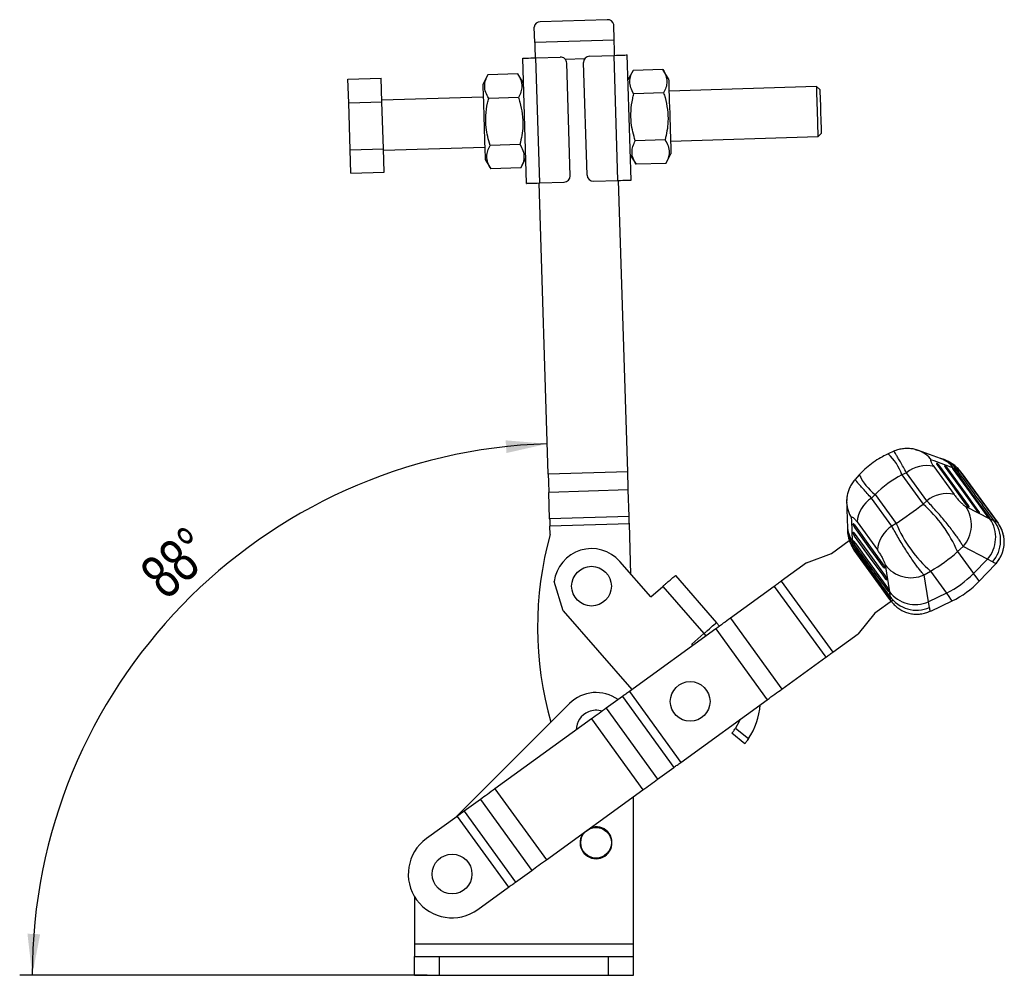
# Model space of a CAD drawing. Header units: millimetres. Extents: x 60 to 406, y 6 to 289.
# Tile 34 of 43: x 211 to 290, y 211 to 287. Entities that reach past the tile are written whole.
import ezdxf

# ---------------------------------------------------------------- set-up
doc = ezdxf.new("R2010")
doc.units = ezdxf.units.MM
doc.layers.add('FORMATO', color=179, linetype='Continuous')
doc.styles.add('SLDTEXTSTYLE0', font='TXT', dxfattribs={"width": 0.75})
doc.dimstyles.new('SLDDIMSTYLE3', dxfattribs={"dimtxt": 3.5, "dimasz": 3.302, "dimexe": 0, "dimexo": 0.0625, "dimgap": 0.875, "dimtad": 1, "dimdec": 4, "dimlfac": 2, "dimzin": 12, "dimdsep": 46, "dimtxsty": 'SLDTEXTSTYLE0', "dimsah": 1, "dimcen": 0.09, "dimadec": 0, "dimazin": 3, "dimtfac": 1, "dimtdec": 0, "dimtofl": 0, "dimtmove": 0, "dimatfit": 3, "dimfxl": 0, "dimfrac": 2, "dimtolj": 1, "dimtzin": 12, "dimarcsym": 0})

# ---------------------------------------------------------------- blocks, each defined once
blk = doc.blocks.new('_D_10')
at = {"layer": 'FORMATO'}
blk.add_line((243.422, 210.551), (210.883, 210.551), dxfattribs=at)
blk.add_arc((254.36, 210.551), 42.477, 91.79603, 180, dxfattribs=at)
for points in [[(253.028, 253.007), (249.699, 253.282), (249.77, 252.269)], [(211.883, 210.551), (212.518, 213.83), (211.503, 213.87)]]:
    blk.add_solid(points, dxfattribs=at)
at = {"layer": 'FORMATO', "insert": (220.242, 243.052), "char_height": 3.5, "attachment_point": 1, "rotation": 42.1068, "style": 'SLDTEXTSTYLE0'}
blk.add_mtext('88°', dxfattribs=at)

msp = doc.modelspace()

# ---------------------------------------------------------------- linework, layer by layer
at = {"color": 7, "linetype": 'Continuous', "lineweight": 25}
for p, q in [((257.819136, 286.878899), (252.471764, 286.711224)), ((258.370229, 285.257317), (258.331727, 286.485196)), ((252.023349, 285.058298), (251.984846, 286.286176)), ((258.370229, 285.257317), (252.023349, 285.058298)), ((256.40952, 283.972927), (258.358563, 284.034044)), ((258.671977, 274.038956), (258.358563, 284.034044)), ((259.721461, 274.071865), (259.408047, 284.066953)), ((251.375563, 273.810164), (251.062149, 283.805251)), ((252.111633, 283.838161), (254.060675, 283.899278)), ((252.425047, 273.843073), (252.111633, 283.838161)), ((254.858173, 274.419614), (254.5761, 283.415191)), ((256.20751, 274.461925), (255.925437, 283.457503)), ((248.287238, 282.470405), (247.876428, 281.704374)), ((250.666836, 282.545023), (248.287238, 282.470405)), ((251.124832, 281.806238), (250.666836, 282.545023)), ((259.881539, 282.833964), (259.470729, 282.06794)), ((262.261138, 282.908582), (259.881539, 282.833964)), ((262.719133, 282.169797), (262.261138, 282.908582)), ((237.108116, 282.119863), (239.756814, 282.202915)), ((237.166925, 280.244396), (237.108116, 282.119863)), ((239.815623, 280.327455), (239.756814, 282.202915)), ((262.319946, 281.033114), (259.940348, 280.958496)), ((274.544678, 281.540119), (262.750475, 281.170287)), ((274.80239, 281.298072), (274.544678, 281.540119)), ((237.166925, 280.244396), (239.815623, 280.327455)), ((237.284542, 276.49346), (237.166925, 280.244396)), ((247.90777, 280.704864), (239.811749, 280.451)), ((239.93324, 276.576519), (239.815623, 280.327455)), ((250.725645, 280.669555), (248.346046, 280.594938)), ((274.670043, 277.542085), (274.912085, 277.799793)), ((250.843262, 276.91862), (248.463664, 276.844003)), ((262.437564, 277.282179), (260.057965, 277.207569)), ((262.87584, 277.172253), (274.670043, 277.542085)), ((237.284542, 276.49346), (239.93324, 276.576519)), ((237.343351, 274.617993), (237.284542, 276.49346)), ((239.992049, 274.701052), (239.93324, 276.576519)), ((239.937115, 276.452966), (248.033135, 276.70683)), ((259.658778, 276.070886), (260.116774, 275.332101)), ((262.496372, 275.406719), (262.907182, 276.172743)), ((248.064477, 275.707327), (248.522472, 274.968535)), ((250.902071, 275.043153), (251.31288, 275.809184)), ((262.496372, 275.406719), (260.116774, 275.332101)), ((237.343351, 274.617993), (239.992049, 274.701052)), ((250.902071, 275.043153), (248.522472, 274.968535)), ((253.104692, 250.573192), (252.375072, 273.841508)), ((252.425047, 273.843073), (254.374089, 273.90419)), ((256.722935, 273.977839), (258.671977, 274.038956)), ((259.451573, 250.772212), (258.721953, 274.040528)), ((280.713399, 252.405215), (280.257152, 252.199382)), ((284.436689, 251.834207), (282.681027, 252.471798)), ((283.894629, 251.200576), (285.516919, 248.961401)), ((284.184535, 251.424048), (284.13034, 251.440395)), ((284.827382, 251.23014), (284.773191, 251.246486)), ((285.470196, 251.036201), (285.416008, 251.052548)), ((285.698512, 250.99808), (285.475486, 251.071789)), ((259.451573, 250.772212), (253.104692, 250.573192)), ((277.953441, 250.52955), (277.615871, 250.15999)), ((281.72796, 250.690949), (281.349792, 250.520341)), ((281.349792, 250.520341), (283.042741, 248.184733)), ((283.349955, 248.451941), (281.72796, 250.690949)), ((286.022679, 250.816264), (285.991066, 250.83926)), ((289.06376, 246.675447), (286.101167, 250.735339)), ((259.49709, 249.320623), (253.150209, 249.121607)), ((253.21658, 247.004994), (253.150209, 249.121607)), ((259.56346, 247.20401), (259.49709, 249.320623)), ((276.950008, 248.604842), (276.940183, 248.311025)), ((278.929389, 248.66242), (279.20919, 248.968739)), ((280.552612, 246.424303), (278.929389, 248.66242)), ((279.20919, 248.968739), (280.902141, 246.633131)), ((283.042741, 248.184733), (283.349955, 248.451941)), ((286.451728, 248.008397), (288.386834, 247.006439)), ((286.628806, 248.007022), (286.69971, 247.967542)), ((259.56346, 247.20401), (253.21658, 247.004994)), ((287.469947, 247.538723), (287.540858, 247.499247)), ((288.311147, 247.070466), (288.382062, 247.030992)), ((288.386834, 247.006439), (288.707671, 246.874284)), ((259.581668, 246.623375), (253.234787, 246.424359)), ((253.255452, 245.765306), (253.234787, 246.424359)), ((259.708229, 242.587202), (259.581668, 246.623375)), ((277.468356, 246.555865), (277.469685, 246.612456)), ((277.770938, 246.761851), (279.394227, 244.523403)), ((280.902141, 246.633131), (280.552612, 246.424303)), ((288.707671, 246.874284), (288.950988, 246.763833)), ((289.003947, 246.709686), (289.034323, 246.688739)), ((289.034323, 246.688739), (289.035914, 246.68932)), ((277.452632, 245.884594), (277.453955, 245.941181)), ((275.728253, 244.24943), (277.153119, 245.282233)), ((277.402134, 244.9845), (277.401476, 245.219391)), ((277.436945, 245.213345), (277.438265, 245.269929)), ((277.474067, 244.619854), (277.462048, 244.657051)), ((286.247079, 244.791683), (285.79021, 244.39431)), ((288.181988, 243.790087), (286.247079, 244.791683)), ((273.743515, 243.490089), (275.728253, 244.24943)), ((277.52643, 244.518876), (280.463205, 240.441401)), ((285.79021, 244.39431), (287.066785, 242.633138)), ((261.28645, 240.773846), (258.824547, 243.602544)), ((273.743515, 243.490089), (271.720139, 242.023457)), ((279.955293, 243.169766), (279.970753, 243.090097)), ((280.009081, 243.338481), (280.359232, 241.187679)), ((287.066785, 242.633138), (288.181988, 243.790087)), ((287.527383, 242.023621), (288.843897, 243.389417)), ((288.583336, 243.564736), (288.181988, 243.790087)), ((263.25711, 242.488969), (266.539647, 238.717374)), ((283.129812, 242.532149), (283.64961, 242.842708)), ((283.47968, 240.381647), (283.129812, 242.532149)), ((283.64961, 242.842708), (284.926185, 241.081534)), ((254.29863, 239.663499), (253.584074, 241.999641)), ((261.28645, 240.773846), (262.253865, 241.615817)), ((262.253865, 241.615817), (265.536403, 237.84422)), ((271.163489, 241.619975), (267.64965, 239.072988)), ((271.163489, 241.619975), (275.271683, 235.952283)), ((271.720139, 242.023457), (275.828333, 236.355765)), ((280.138643, 242.224671), (280.154097, 242.144995)), ((280.321934, 241.279532), (280.337385, 241.199855)), ((280.359232, 241.187679), (280.385005, 240.841648)), ((280.385005, 240.841648), (280.414273, 240.576044)), ((284.926185, 241.081534), (283.47968, 240.381647)), ((280.601614, 240.494941), (279.190873, 239.472373)), ((280.449254, 240.508868), (280.459712, 240.473479)), ((280.459712, 240.473479), (280.458662, 240.472151)), ((283.568976, 239.930105), (283.47968, 240.381647)), ((283.654523, 239.627928), (285.36214, 240.454154)), ((254.29863, 239.663499), (259.778265, 233.367462)), ((279.190873, 239.472373), (277.851707, 237.822399)), ((266.539647, 238.717374), (266.779244, 238.44208)), ((267.64965, 239.072988), (271.757844, 233.405296)), ((266.485748, 238.229342), (259.582383, 233.225476)), ((264.568987, 237.002248), (265.536403, 237.84422)), ((265.540174, 237.847502), (265.70217, 237.66137)), ((266.485748, 238.229342), (270.593942, 232.561648)), ((275.828333, 236.355765), (277.851707, 237.822399)), ((264.65558, 236.902755), (264.568987, 237.002248)), ((271.757844, 233.405296), (275.271683, 235.952283)), ((259.025734, 232.821994), (257.720659, 231.876018)), ((259.025734, 232.821994), (263.133928, 227.1543)), ((259.582383, 233.225476), (263.690576, 227.557784)), ((254.801325, 232.260621), (245.693466, 223.158177)), ((263.690576, 227.557784), (270.593942, 232.561648)), ((257.720659, 231.876018), (261.828853, 226.208324)), ((256.556757, 231.03237), (248.843721, 225.441621)), ((256.556757, 231.03237), (260.664951, 225.364677)), ((268.80351, 229.051721), (267.773296, 229.884956)), ((268.064979, 230.292114), (269.100587, 229.454514)), ((261.828853, 226.208324), (263.133928, 227.1543)), ((248.843721, 225.441621), (252.951915, 219.773928)), ((252.951915, 219.773928), (260.664951, 225.364677)), ((247.67982, 224.597974), (246.374745, 223.651997)), ((247.67982, 224.597974), (251.788014, 218.930281)), ((259.922015, 213.050617), (259.922015, 224.826164)), ((246.374745, 223.651997), (250.482939, 217.984305)), ((245.818096, 223.248514), (243.367918, 221.472517)), ((245.818096, 223.248514), (249.92629, 217.580821)), ((250.482939, 217.984305), (251.788014, 218.930281)), ((247.476112, 215.804824), (249.92629, 217.580821)), ((242.422015, 216.835895), (242.422015, 213.050617)), ((242.422015, 213.050617), (242.422015, 212.050617)), ((259.922015, 213.050617), (242.422015, 213.050617)), ((259.922015, 212.050617), (259.922015, 213.050617)), ((242.422015, 210.550617), (242.422015, 212.050617)), ((242.422015, 212.050617), (244.422015, 212.050617)), ((244.422015, 210.550617), (244.422015, 212.050617)), ((244.422015, 212.050617), (257.922015, 212.050617)), ((257.922015, 210.550617), (257.922015, 212.050617)), ((257.922015, 212.050617), (259.922015, 212.050617)), ((259.922015, 210.550617), (259.922015, 212.050617)), ((242.422015, 210.550617), (244.422015, 210.550617)), ((244.422015, 210.550617), (257.922015, 210.550617)), ((257.922015, 210.550617), (259.922015, 210.550617))]:
    msp.add_line(p, q, dxfattribs=at)
at = {"color": 8, "linetype": 'Continuous', "lineweight": 25}
for p, q in [((256.007886, 283.748597), (254.475575, 283.700548)), ((282.414598, 252.550546), (282.680527, 252.4722)), ((284.124077, 251.431004), (284.13034, 251.440395)), ((284.766928, 251.237095), (284.773191, 251.246486)), ((285.409742, 251.04316), (285.416008, 251.052548)), ((285.98961, 250.830114), (285.698512, 250.99808)), ((286.022679, 250.816264), (286.007785, 250.794858)), ((277.480557, 246.615485), (277.469685, 246.612456)), ((288.947442, 246.767708), (288.975095, 246.783112)), ((289.035754, 246.690657), (289.050334, 246.662323)), ((277.464829, 245.94421), (277.453955, 245.941181)), ((277.471195, 244.655591), (277.402134, 244.9845)), ((277.449138, 245.272961), (277.438265, 245.269929)), ((277.474067, 244.619854), (277.499047, 244.627349)), ((280.411692, 240.580621), (280.388451, 240.559133)), ((280.457442, 240.472719), (280.479773, 240.450107)), ((280.517799, 240.434187), (280.556689, 240.380049))]:
    msp.add_line(p, q, dxfattribs=at)
at = {"color": 7, "linetype": 'Continuous', "lineweight": 25, "flags": 128}
for points in [[(252.023349, 285.058298), (252.028376, 284.897976), (252.033636, 284.730241), (252.039097, 284.556061), (252.044729, 284.376458), (252.050498, 284.192473), (252.056371, 284.005188), (252.061658, 283.836596)], [(258.408538, 284.035616), (258.403252, 284.2042), (258.397379, 284.391493), (258.39161, 284.575478), (258.385978, 284.755081), (258.380516, 284.929261), (258.375256, 285.096996), (258.370229, 285.257317)], [(258.358563, 284.034044), (258.563307, 284.040466), (258.760183, 284.046635), (258.941625, 284.052328), (259.10066, 284.057312), (259.231177, 284.06141), (259.32816, 284.06445), (259.387882, 284.06632), (259.408047, 284.066953)], [(251.062149, 283.805251), (251.082314, 283.805885), (251.142036, 283.807755), (251.239019, 283.810802), (251.369536, 283.814893), (251.528571, 283.819877), (251.710013, 283.825569), (251.906889, 283.831738), (252.111633, 283.838161)], [(247.876428, 281.704374), (247.877711, 281.663478), (247.881523, 281.541907), (247.887761, 281.342976), (247.896254, 281.07211), (247.906772, 280.7367), (247.919026, 280.345887), (247.932683, 279.910341), (247.947371, 279.441946), (247.962688, 278.953463), (247.978217, 278.458231), (247.993534, 277.969756), (248.008222, 277.501353), (248.021879, 277.065814), (248.034134, 276.675001), (248.044651, 276.339591), (248.053145, 276.068725), (248.059382, 275.869795), (248.063195, 275.748216), (248.064477, 275.707327), (248.064477, 275.707327)], [(262.719133, 282.169797), (262.720416, 282.128901), (262.724227, 282.00733), (262.730465, 281.808392), (262.738959, 281.537526), (262.749477, 281.202115), (262.761731, 280.81131), (262.775388, 280.375764), (262.790076, 279.907361), (262.805393, 279.418886), (262.820922, 278.923653), (262.836239, 278.435178), (262.850926, 277.966775), (262.864583, 277.531229), (262.876839, 277.140424), (262.887356, 276.805014), (262.895849, 276.534148), (262.902087, 276.33521), (262.9059, 276.213639), (262.907182, 276.172743), (262.907182, 276.172743)], [(274.670043, 277.542085), (274.669963, 277.544648), (274.668043, 277.605899), (274.663638, 277.746372), (274.656928, 277.960323), (274.648191, 278.238997), (274.63778, 278.570973), (274.626126, 278.942667), (274.613702, 279.338859), (274.601019, 279.743337), (274.588595, 280.139529), (274.576941, 280.511223), (274.56653, 280.843206), (274.557793, 281.121873), (274.551084, 281.335824), (274.546678, 281.476304), (274.544758, 281.537548), (274.544678, 281.540119)], [(274.80239, 281.298072), (274.803112, 281.275034), (274.806286, 281.173848), (274.811841, 280.996681), (274.819519, 280.751817), (274.82896, 280.45071), (274.839725, 280.107439), (274.851308, 279.738047), (274.863168, 279.359818), (274.87475, 278.990433), (274.885514, 278.647155), (274.894956, 278.346055), (274.902634, 278.101191), (274.90819, 277.924024), (274.911362, 277.822838), (274.912085, 277.799793)], [(251.375563, 273.810164), (251.395729, 273.810797), (251.45545, 273.812674), (251.552433, 273.815714), (251.68295, 273.819805), (251.841985, 273.824789), (252.023427, 273.830481), (252.220303, 273.836658), (252.425047, 273.843073)], [(258.671977, 274.038956), (258.876721, 274.045378), (259.073598, 274.051555), (259.255039, 274.05724), (259.414074, 274.062232), (259.544591, 274.066322), (259.641574, 274.069362), (259.701296, 274.071232), (259.721461, 274.071865)], [(285.475486, 251.071789), (283.92597, 251.634766), (283.719708, 251.709707)], [(284.170454, 251.334843), (284.386714, 251.036577), (285.251756, 249.843516), (286.445924, 248.196528)], [(286.670522, 248.068162), (286.454273, 248.366438), (285.589268, 249.559533), (284.37841, 251.229678)], [(284.813293, 251.14093), (285.029517, 250.842639), (285.894417, 249.649469), (287.287072, 247.728236)], [(287.511693, 247.599882), (287.295473, 247.89818), (286.430598, 249.091369), (285.021239, 251.035747)], [(285.4561, 250.946992), (285.672301, 250.648681), (286.537108, 249.455441), (288.12828, 247.259986)], [(253.104692, 250.573192), (253.110757, 250.379775), (253.116786, 250.18752), (253.122742, 249.997579), (253.12859, 249.811091), (253.134294, 249.629174), (253.13982, 249.452923), (253.145136, 249.283396), (253.150209, 249.121607)], [(259.49709, 249.320623), (259.492017, 249.482412), (259.486701, 249.651943), (259.481174, 249.828194), (259.47547, 250.010107), (259.469622, 250.196595), (259.463666, 250.386536), (259.457638, 250.578795), (259.451573, 250.772212)], [(288.352908, 247.131635), (288.136711, 247.429949), (287.271922, 248.6232), (285.664038, 250.841793)], [(286.045787, 250.742659), (286.259157, 250.449304), (287.126039, 249.257338), (288.825819, 246.919606)], [(288.975095, 246.783112), (288.759639, 247.078877), (287.891788, 248.270098), (286.193346, 250.600744)], [(253.21658, 247.004994), (253.218609, 246.940278), (253.220736, 246.872466), (253.222946, 246.801965), (253.225228, 246.729199), (253.227567, 246.654604), (253.229949, 246.578627), (253.232361, 246.501726), (253.234787, 246.424359)], [(259.581668, 246.623375), (259.579241, 246.700742), (259.576829, 246.777647), (259.574447, 246.853624), (259.572108, 246.928219), (259.569827, 247.000985), (259.567616, 247.071483), (259.56549, 247.139294), (259.56346, 247.20401)], [(277.401476, 245.219391), (277.348546, 246.867158), (277.341497, 247.086496)], [(277.557514, 246.541493), (277.773691, 246.243168), (278.638396, 245.049861), (279.832094, 243.40253)], [(279.884205, 243.149143), (279.668019, 243.447461), (278.80327, 244.640742), (277.592759, 246.31114)], [(277.541795, 245.870229), (277.758007, 245.571927), (278.622857, 244.378724), (280.015432, 242.457431)], [(280.067531, 242.204026), (279.851311, 242.502321), (278.986433, 243.695509), (277.577062, 245.639876)], [(277.526112, 245.198984), (277.742348, 244.9007), (278.607291, 243.707564), (280.198715, 241.512288)], [(280.250806, 241.258873), (280.034566, 241.557155), (279.169603, 242.75028), (277.561392, 244.968634)], [(277.536831, 244.57499), (277.74924, 244.280938), (278.61233, 243.086227), (280.305176, 240.743466)], [(280.388451, 240.559133), (280.1744, 240.855916), (279.312319, 242.051322), (277.625791, 244.390604)], [(262.546163, 241.870214), (262.694786, 241.999563), (262.832228, 242.119182), (262.955008, 242.226042), (263.060012, 242.317431), (263.144578, 242.391032), (263.206562, 242.444978), (263.244392, 242.477902), (263.25711, 242.488969)], [(262.546163, 241.870214), (262.510506, 241.839178), (262.474497, 241.807841), (262.438187, 241.776239), (262.401626, 241.744418), (262.364863, 241.712422), (262.327947, 241.680291), (262.290931, 241.648078), (262.253865, 241.615817)], [(271.720139, 242.023457), (271.647324, 241.970681), (271.574824, 241.918128), (271.502945, 241.866026), (271.431995, 241.814599), (271.36228, 241.764069), (271.294098, 241.714646), (271.227739, 241.666545), (271.163489, 241.619975)], [(265.828701, 238.098616), (265.977323, 238.227966), (266.114766, 238.347587), (266.237546, 238.454447), (266.34255, 238.545834), (266.427116, 238.619434), (266.4891, 238.67338), (266.52693, 238.706306), (266.539647, 238.717374)], [(267.64965, 239.072988), (267.515308, 238.975613), (267.37656, 238.875041), (267.233995, 238.771703), (267.088228, 238.666045), (266.93988, 238.558516), (266.789587, 238.449578), (266.637994, 238.339696), (266.485748, 238.229342)], [(265.536403, 237.84422), (265.573469, 237.876479), (265.610486, 237.908695), (265.6474, 237.940824), (265.684163, 237.972821), (265.720724, 238.00464), (265.757035, 238.036242), (265.793043, 238.067581), (265.828701, 238.098616)], [(275.271683, 235.952283), (275.335933, 235.998853), (275.402292, 236.046953), (275.470474, 236.096375), (275.540189, 236.146907), (275.611139, 236.198334), (275.683019, 236.250434), (275.755518, 236.302987), (275.828333, 236.355765)], [(259.582383, 233.225476), (259.509569, 233.172698), (259.437069, 233.120148), (259.365189, 233.068046), (259.29424, 233.016618), (259.224525, 232.966086), (259.156342, 232.916665), (259.089984, 232.868566), (259.025734, 232.821994)], [(270.593942, 232.561648), (270.746187, 232.672003), (270.897781, 232.781886), (271.048074, 232.890824), (271.196422, 232.998353), (271.342189, 233.104011), (271.484754, 233.207347), (271.623503, 233.307919), (271.757844, 233.405296)], [(257.720659, 231.876018), (257.586318, 231.778641), (257.447569, 231.678069), (257.305005, 231.574733), (257.159237, 231.469075), (257.010889, 231.361544), (256.860596, 231.252605), (256.709003, 231.142724), (256.556757, 231.03237)], [(268.41906, 230.985199), (268.352716, 230.828818), (268.064979, 230.292114)], [(263.133928, 227.1543), (263.198178, 227.200872), (263.264536, 227.248971), (263.332719, 227.298392), (263.402434, 227.348926), (263.473383, 227.400354), (263.545262, 227.452454), (263.617763, 227.505006), (263.690576, 227.557784)], [(260.664951, 225.364677), (260.817197, 225.475031), (260.968791, 225.584913), (261.119083, 225.693852), (261.267431, 225.801381), (261.413199, 225.907041), (261.555763, 226.010377), (261.694513, 226.110949), (261.828853, 226.208324)], [(248.843721, 225.441621), (248.691476, 225.331267), (248.539882, 225.221385), (248.38959, 225.112446), (248.241242, 225.004917), (248.095474, 224.899258), (247.95291, 224.795921), (247.814161, 224.695349), (247.67982, 224.597974)], [(246.374745, 223.651997), (246.310495, 223.605426), (246.244136, 223.557327), (246.175954, 223.507905), (246.106239, 223.457372), (246.03529, 223.405945), (245.963411, 223.353845), (245.890909, 223.301293), (245.818096, 223.248514)], [(251.788014, 218.930281), (251.922355, 219.027657), (252.061104, 219.128229), (252.203668, 219.231565), (252.349436, 219.337224), (252.497784, 219.444753), (252.648076, 219.553692), (252.79967, 219.663574), (252.951915, 219.773928)], [(249.92629, 217.580821), (249.999103, 217.6336), (250.071605, 217.686152), (250.143484, 217.738253), (250.214433, 217.78968), (250.284148, 217.840212), (250.35233, 217.889634), (250.418689, 217.937734), (250.482939, 217.984305)]]:
    msp.add_lwpolyline(points, dxfattribs=at)
at = {"color": 8, "linetype": 'Continuous', "lineweight": 25, "flags": 128}
for points in [[(286.193346, 250.600744), (286.165313, 250.585273), (286.160139, 250.58271)], [(277.625791, 244.390604), (277.649217, 244.41243), (277.653261, 244.41655)]]:
    msp.add_lwpolyline(points, dxfattribs=at)
at = {"color": 7, "linetype": 'Continuous', "lineweight": 25}
for centre, radius in [((256.561588, 241.633021), 1.5875), ((264.442535, 232.425584), 1.5875), ((256.922015, 221.13867), 1.225), ((245.422015, 218.63867), 1.5875)]:
    msp.add_circle(centre, radius, dxfattribs=at)
for centre, radius, start, end in [((252.445067, 286.250387), 0.46161, 86.68442872, 175.55336187), ((257.874654, 286.420641), 0.461609, 8.0389392, 96.90780865), ((256.425191, 283.473175), 0.5, 91.79602536, 181.79602536), ((254.076346, 283.399523), 0.5, 1.79602536, 91.79602536), ((254.358419, 274.403944), 0.5, 271.79602536, 1.79602536), ((256.707264, 274.477597), 0.5, 181.79602536, 271.79602536), ((283.329306, 248.743445), 2.521326, 77.04318828, 129.42895622), ((280.28199, 246.534632), 2.521312, 122.44345644, 174.82950632), ((284.950988, 246.505289), 2.520468, 77.02452164, 129.43575375), ((276.204922, 240.33742), 10.408463, 22.94009151, 48.93247511), ((284.301137, 246.530352), 2.609532, 318.21971566, 34.49972821), ((286.235783, 245.528738), 2.609717, 318.22384145, 34.48778068), ((281.904503, 244.297075), 2.520458, 122.43667836, 174.8481149), ((290.48742, 250.690015), 10.408452, 202.94007776, 228.93248886), ((286.636804, 245.294975), 2.604363, 318.36665821, 37.33031383), ((286.97873, 245.151032), 2.544856, 316.24986813, 33.82109551), ((280.100952, 238.353042), 27.85, 164.56472899, 195.81111561), ((256.561588, 241.633021), 3, 41.03405896, 172.98053456), ((282.082885, 244.922468), 2.609536, 217.37285406, 293.65276862), ((281.185542, 248.494537), 8.303313, 296.77577043, 315.09682852), ((282.04656, 247.306679), 7.6125, 295.81718268, 316.05818965), ((282.432853, 242.772215), 2.609724, 217.38486581, 293.64856221), ((282.530247, 242.31837), 2.604375, 214.54239802, 293.50568313), ((256.922015, 230.13867), 3, 54.15559424, 134.98296377), ((264.439679, 232.581187), 5.6125, 326.14513595, 355.66896157), ((256.922015, 230.13867), 1.5875, 112.52267359, 179.71926456), ((256.922015, 230.13867), 1.5875, 72.15325395, 112.52267359), ((256.922015, 221.13867), 1.275, 142.03519321, 270), ((256.922015, 221.13867), 1.275, 270, 109.8373253), ((245.422015, 218.63867), 3.5, 125.93625926, 305.93625926)]:
    msp.add_arc(centre, radius, start, end, dxfattribs=at)
at = {"color": 8, "linetype": 'Continuous', "lineweight": 25}
for centre, radius, start, end in [((281.894626, 250.311693), 2.298993, 37.45213518, 70.23610143), ((277.54516, 249.239648), 4.0144, 18.60397246, 47.50073165), ((283.64972, 249.673912), 2.299452, 37.43904288, 69.99891672), ((283.8447, 249.560067), 2.346167, 37.80094514, 73.60324764), ((284.357562, 251.301952), 0.211768, 144.79137, 164.47336172), ((284.151942, 251.554523), 0.395996, 288.84187074, 304.88254679), ((285.000961, 251.10775), 0.212389, 144.81250865, 164.532545), ((284.794674, 251.360869), 0.396278, 288.84107917, 304.87120984), ((285.643356, 250.913998), 0.211938, 144.78846761, 164.55128156), ((281.610095, 252.186111), 4.014452, 204.37217965, 233.26852528), ((285.437643, 251.166652), 0.395965, 288.82926077, 304.87264583), ((279.238073, 248.386064), 2.299103, 181.64132962, 214.41964919), ((286.427511, 248.422118), 0.429347, 293.49458195, 304.47175855), ((287.268821, 247.953632), 0.4291, 293.49474619, 304.47201819), ((288.110025, 247.485458), 0.429165, 293.4919545, 304.46774085), ((279.345555, 246.298879), 2.346162, 178.18927029, 214.07135913), ((279.297956, 246.519596), 2.299384, 181.89288729, 214.43408238), ((277.530566, 246.353385), 0.211821, 87.40156723, 107.07886979), ((277.354252, 246.627698), 0.396351, 306.99577272, 323.02198304), ((277.514924, 245.681664), 0.212276, 87.3343487, 107.06454761), ((277.338413, 245.9565), 0.39649, 307.00639646, 323.02774759), ((277.499249, 245.0104), 0.212293, 87.33845976, 107.06662698), ((277.322695, 245.285269), 0.396527, 307.01105706, 323.03128056), ((279.623626, 243.490038), 0.429081, 307.39427525, 318.3782229), ((279.806879, 242.544936), 0.429138, 307.40064253, 318.37676396), ((279.990213, 241.599682), 0.429021, 307.40261871, 318.38240804)]:
    msp.add_arc(centre, radius, start, end, dxfattribs=at)
at = {"color": 7, "linetype": 'Continuous', "lineweight": 25}
for centre, ratio, start_param, end_param in [((283.892037, 244.760646), 0.821072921, 1.396263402, 1.745329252), ((281.657248, 247.843776), 0.071638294, 4.537856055, 4.886921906), ((281.657248, 247.843776), 0.696093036, 4.537856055, 4.886921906)]:
    msp.add_ellipse(centre, major_axis=(6.163616, 4.467661), ratio=ratio, start_param=start_param, end_param=end_param, dxfattribs=at)
at = {"color": 8, "linetype": 'Continuous', "lineweight": 25}
for major_axis, start_param, end_param in [((-6.433712, 6.597998), 3.142389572, 3.550005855), ((-4.268781, 8.167236), 2.733179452, 3.140816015)]:
    msp.add_ellipse((281.093534, 248.621479), major_axis=major_axis, ratio=0.0262158, start_param=start_param, end_param=end_param, dxfattribs=at)
at = {"color": 7, "linetype": 'Continuous', "lineweight": 25}
for points, knots in [([(248.346046, 280.594938), (248.257143, 280.755086), (248.077408, 281.078856), (248.000139, 281.564495), (248.076492, 282.033443), (248.216561, 282.323864), (248.287238, 282.470405)], [0, 0, 0, 0, 0.264602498, 0.534942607, 0.765340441, 1, 1, 1, 1]), ([(250.666836, 282.545023), (250.75574, 282.384874), (250.935475, 282.061105), (251.012744, 281.575466), (250.93639, 281.106518), (250.796321, 280.816097), (250.725645, 280.669555)], [0, 0, 0, 0, 0.264602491, 0.534942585, 0.76534043, 1, 1, 1, 1]), ([(259.940348, 280.958496), (259.851444, 281.118645), (259.67171, 281.442415), (259.594439, 281.928053), (259.670794, 282.397002), (259.810863, 282.687423), (259.881539, 282.833964)], [0, 0, 0, 0, 0.2646025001, 0.5349426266, 0.7653404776, 1, 1, 1, 1]), ([(262.261138, 282.908582), (262.350041, 282.748433), (262.529776, 282.424663), (262.607045, 281.939025), (262.530692, 281.470076), (262.390622, 281.179655), (262.319946, 281.033114)], [0, 0, 0, 0, 0.2646024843, 0.5349425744, 0.7653404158, 1, 1, 1, 1]), ([(260.057965, 277.207569), (259.988038, 277.441239), (259.84751, 277.910839), (259.711465, 278.711382), (259.690507, 279.609594), (259.801479, 280.384463), (259.909527, 280.831094), (259.940348, 280.958496)], [0, 0, 0, 0, 0.1920499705, 0.385956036, 0.6379339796, 0.8967200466, 1, 1, 1, 1]), ([(262.319946, 281.033114), (262.358689, 280.90789), (262.492095, 280.476703), (262.652623, 279.710805), (262.689952, 278.815469), (262.60398, 277.999831), (262.493247, 277.522308), (262.437564, 277.282179)], [0, 0, 0, 0, 0.103280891, 0.3556311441, 0.6140397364, 0.8059141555, 1, 1, 1, 1]), ([(248.463664, 276.844003), (248.393737, 277.077676), (248.253209, 277.547279), (248.117164, 278.347821), (248.096206, 279.246033), (248.207177, 280.020902), (248.315225, 280.467536), (248.346046, 280.594938)], [0, 0, 0, 0, 0.192051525, 0.385957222, 0.637932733, 0.896720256, 1, 1, 1, 1]), ([(250.725645, 280.669555), (250.764388, 280.544332), (250.897794, 280.113142), (251.058322, 279.347242), (251.09565, 278.451903), (251.00968, 277.636267), (250.898946, 277.158747), (250.843262, 276.91862)], [0, 0, 0, 0, 0.103280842, 0.355633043, 0.61404164, 0.805916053, 1, 1, 1, 1]), ([(250.843262, 276.91862), (250.932166, 276.758471), (251.111901, 276.4347), (251.18917, 275.949074), (251.112817, 275.480113), (250.972747, 275.189693), (250.902071, 275.043153)], [0, 0, 0, 0, 0.264602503, 0.534941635, 0.765340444, 1, 1, 1, 1]), ([(260.116774, 275.332101), (260.02787, 275.492247), (259.848135, 275.816011), (259.770865, 276.301651), (259.847221, 276.770598), (259.987289, 277.061024), (260.057965, 277.207569)], [0, 0, 0, 0, 0.2646015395, 0.5349416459, 0.7653395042, 1, 1, 1, 1]), ([(262.437564, 277.282179), (262.526467, 277.122033), (262.706202, 276.798269), (262.783472, 276.312629), (262.707117, 275.843681), (262.567048, 275.55326), (262.496372, 275.406719)], [0, 0, 0, 0, 0.264601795, 0.534942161, 0.765340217, 1, 1, 1, 1]), ([(248.522472, 274.968535), (248.433569, 275.128684), (248.253834, 275.452454), (248.176565, 275.938092), (248.252918, 276.40704), (248.392987, 276.697461), (248.463664, 276.844003)], [0, 0, 0, 0, 0.264602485, 0.534942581, 0.765340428, 1, 1, 1, 1]), ([(282.669717, 252.47052), (282.616162, 252.490766), (282.450324, 252.553461), (282.148985, 252.613132), (281.772761, 252.642779), (281.386548, 252.612329), (281.027914, 252.535532), (280.811437, 252.441842), (280.71586, 252.400477)], [0, 0, 0, 0, 0.087247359, 0.27017308, 0.457847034, 0.650047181, 0.845492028, 1, 1, 1, 1]), ([(280.257152, 252.199382), (280.106504, 252.127588), (279.74626, 251.955908), (279.206645, 251.626146), (278.649501, 251.208811), (278.238015, 250.833633), (278.016768, 250.597218), (277.953441, 250.52955)], [0, 0, 0, 0, 0.174832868, 0.418078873, 0.660637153, 0.902865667, 1, 1, 1, 1]), ([(283.719708, 251.709707), (283.690022, 251.71452), (283.630586, 251.724154), (283.640539, 251.623348), (283.724263, 251.447344), (283.836919, 251.284166), (283.894629, 251.200576)], [0, 0, 0, 0, 0.253413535, 0.507369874, 0.74764353, 1, 1, 1, 1]), ([(284.508047, 251.810857), (284.501698, 251.812545), (284.487789, 251.816243), (284.451063, 251.830034), (284.431101, 251.83753)], [0, 0, 0, 0, 0.4564580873, 1, 1, 1, 1]), ([(285.991573, 250.850052), (285.983262, 250.861619), (285.901719, 250.975109), (285.714144, 251.152559), (285.441093, 251.374996), (285.15357, 251.551253), (284.86147, 251.689264), (284.641874, 251.773186), (284.523077, 251.804447), (284.498566, 251.810898)], [0, 0, 0, 0, 0.020593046, 0.202057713, 0.381812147, 0.562524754, 0.748712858, 0.948152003, 1, 1, 1, 1]), ([(284.120296, 251.437236), (284.119386, 251.436965), (284.114621, 251.435545), (284.120587, 251.41625), (284.137828, 251.3818), (284.159631, 251.35042), (284.170454, 251.334843)], [0, 0, 0, 0, 0.0732943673, 0.3836861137, 0.6940662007, 1, 1, 1, 1]), ([(284.37841, 251.229678), (284.366256, 251.245803), (284.341524, 251.278616), (284.297553, 251.328984), (284.254113, 251.37341), (284.215969, 251.406594), (284.194373, 251.420598), (284.186143, 251.423485), (284.184535, 251.424048)], [0, 0, 0, 0, 0.185503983, 0.377479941, 0.569452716, 0.761421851, 0.953391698, 1, 1, 1, 1]), ([(284.773191, 251.246486), (284.769258, 251.24698), (284.759983, 251.248144), (284.759273, 251.233302), (284.772531, 251.202612), (284.793471, 251.168731), (284.809069, 251.146855), (284.813293, 251.14093)], [0, 0, 0, 0, 0.1791925, 0.422655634, 0.66612228, 0.909583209, 1, 1, 1, 1]), ([(285.021239, 251.035747), (285.009065, 251.051902), (284.984314, 251.084748), (284.940316, 251.13514), (284.896888, 251.179555), (284.858758, 251.212727), (284.837199, 251.226691), (284.82898, 251.229579), (284.827382, 251.23014)], [0, 0, 0, 0, 0.185819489, 0.377791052, 0.569756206, 0.761730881, 0.953697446, 1, 1, 1, 1]), ([(285.416008, 251.052548), (285.41207, 251.053041), (285.40279, 251.054202), (285.402095, 251.039341), (285.415367, 251.008636), (285.436309, 250.97476), (285.45189, 250.952898), (285.4561, 250.946992)], [0, 0, 0, 0, 0.1794596, 0.422924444, 0.666395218, 0.909865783, 1, 1, 1, 1]), ([(285.664038, 250.841793), (285.651865, 250.85795), (285.627117, 250.890798), (285.583123, 250.941193), (285.539697, 250.985612), (285.501575, 251.01879), (285.480005, 251.032752), (285.471792, 251.03564), (285.470196, 251.036201)], [0, 0, 0, 0, 0.185820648, 0.377792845, 0.569757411, 0.761730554, 0.953700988, 1, 1, 1, 1]), ([(288.707671, 246.874284), (288.170797, 247.610139), (287.168006, 248.984594), (286.164679, 250.359343), (285.698512, 250.99808)], [0, 0, 0, 0, 0.535379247, 1, 1, 1, 1]), ([(277.618743, 250.158027), (277.606872, 250.146657), (277.502353, 250.046547), (277.349476, 249.823378), (277.168906, 249.501362), (277.044116, 249.167741), (276.968548, 248.835338), (276.935934, 248.55142), (276.941991, 248.382473), (276.944193, 248.32106)], [0, 0, 0, 0, 0.024400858, 0.214848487, 0.397653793, 0.573470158, 0.742869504, 0.906533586, 1, 1, 1, 1]), ([(285.987542, 250.838779), (285.986854, 250.838887), (285.983923, 250.839347), (285.992135, 250.82261), (286.012232, 250.790027), (286.033659, 250.759278), (286.045609, 250.742903), (286.045787, 250.742659)], [0, 0, 0, 0, 0.0921803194, 0.3925817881, 0.693652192, 0.9954456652, 1, 1, 1, 1]), ([(286.193346, 250.600744), (286.182812, 250.615105), (286.159945, 250.646279), (286.121091, 250.697845), (286.082548, 250.747558), (286.050201, 250.787352), (286.03092, 250.809031), (286.0247, 250.81449), (286.022679, 250.816264)], [0, 0, 0, 0, 0.1604664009, 0.3483271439, 0.5360198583, 0.7232873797, 0.9100945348, 1, 1, 1, 1]), ([(285.516919, 248.961401), (285.577619, 248.880809), (285.699075, 248.719552), (285.913748, 248.474309), (286.122454, 248.261853), (286.314295, 248.092769), (286.40526, 248.036924), (286.451728, 248.008397)], [0, 0, 0, 0, 0.1973259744, 0.3948327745, 0.5898815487, 0.7904979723, 1, 1, 1, 1]), ([(276.94031, 248.310417), (276.954522, 247.862813), (276.974296, 247.240063), (276.994262, 246.617989), (276.999877, 246.443034)], [0, 0, 0, 0, 0.7187549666, 1, 1, 1, 1]), ([(286.247079, 244.791683), (286.206229, 244.867492), (286.124529, 245.019107), (285.935965, 245.312667), (285.704594, 245.645585), (285.434135, 246.011916), (285.129753, 246.404628), (284.797287, 246.816696), (284.442418, 247.240226), (284.075413, 247.662814), (283.706381, 248.073566), (283.468764, 248.325815), (283.349955, 248.451941)], [0, 0, 0, 0, 0.1014340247, 0.2028649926, 0.3022115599, 0.4015559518, 0.5000793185, 0.5986014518, 0.6992984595, 0.799995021, 0.899996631, 1, 1, 1, 1]), ([(286.445924, 248.196528), (286.457829, 248.180721), (286.48229, 248.148243), (286.525994, 248.098053), (286.569292, 248.053712), (286.605247, 248.022001), (286.621675, 248.011556), (286.628806, 248.007022)], [0, 0, 0, 0, 0.201080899, 0.41316328, 0.625242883, 0.837332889, 1, 1, 1, 1]), ([(286.69971, 247.967542), (286.705862, 247.964772), (286.719434, 247.958664), (286.725828, 247.96761), (286.718324, 247.992465), (286.698691, 248.027965), (286.679072, 248.055961), (286.670522, 248.068162)], [0, 0, 0, 0, 0.180204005, 0.397520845, 0.614836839, 0.83214792, 1, 1, 1, 1]), ([(277.341497, 247.086496), (277.34616, 247.116207), (277.355494, 247.175693), (277.448201, 247.134871), (277.589424, 247.000539), (277.709452, 246.842704), (277.770938, 246.761851)], [0, 0, 0, 0, 0.253413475, 0.507369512, 0.747644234, 1, 1, 1, 1]), ([(287.287072, 247.728236), (287.299676, 247.711529), (287.324884, 247.678113), (287.369471, 247.627225), (287.412611, 247.583337), (287.447508, 247.552883), (287.463345, 247.542889), (287.469947, 247.538723)], [0, 0, 0, 0, 0.212093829, 0.424190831, 0.636281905, 0.848382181, 1, 1, 1, 1]), ([(287.540858, 247.499247), (287.54701, 247.496479), (287.560583, 247.490373), (287.566977, 247.499319), (287.559489, 247.524173), (287.539857, 247.559681), (287.520241, 247.58768), (287.511693, 247.599882)], [0, 0, 0, 0, 0.180187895, 0.397503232, 0.614818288, 0.832142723, 1, 1, 1, 1]), ([(288.12828, 247.259986), (288.12845, 247.259751), (288.140326, 247.243362), (288.167133, 247.20885), (288.211203, 247.158341), (288.254441, 247.114489), (288.289011, 247.084405), (288.304689, 247.074532), (288.311147, 247.070466)], [0, 0, 0, 0, 0.003080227, 0.2151693, 0.427259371, 0.639358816, 0.851447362, 1, 1, 1, 1]), ([(288.382062, 247.030992), (288.388214, 247.028225), (288.401786, 247.022119), (288.408187, 247.031064), (288.400695, 247.055922), (288.381073, 247.091431), (288.361457, 247.119432), (288.352908, 247.131635)], [0, 0, 0, 0, 0.180176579, 0.397493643, 0.614813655, 0.832130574, 1, 1, 1, 1]), ([(277.002705, 246.378228), (277.001443, 246.358603), (276.993463, 246.234466), (277.005654, 245.990039), (277.050097, 245.644555), (277.141467, 245.293104), (277.27523, 244.947824), (277.407653, 244.731694), (277.471715, 244.627137)], [0, 0, 0, 0, 0.039638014, 0.250722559, 0.446728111, 0.636269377, 0.824038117, 1, 1, 1, 1]), ([(276.999003, 246.447526), (276.999535, 246.438114), (277.001901, 246.396225), (277.00075, 246.382581), (276.999857, 246.372003)], [0, 0, 0, 0, 0.224696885, 1, 1, 1, 1]), ([(277.592759, 246.31114), (277.581214, 246.327706), (277.557721, 246.361417), (277.52354, 246.418881), (277.494834, 246.473985), (277.47516, 246.52056), (277.468577, 246.54544), (277.468393, 246.554161), (277.468356, 246.555865)], [0, 0, 0, 0, 0.185501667, 0.377479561, 0.569451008, 0.761420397, 0.953390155, 1, 1, 1, 1]), ([(277.475837, 246.621043), (277.476371, 246.621812), (277.479198, 246.625887), (277.495665, 246.614207), (277.523041, 246.587112), (277.546078, 246.556626), (277.557514, 246.541493)], [0, 0, 0, 0, 0.072346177, 0.383054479, 0.693757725, 1, 1, 1, 1]), ([(283.129812, 242.532149), (283.070476, 242.594559), (282.951806, 242.719376), (282.731485, 242.98992), (282.487075, 243.313386), (282.223076, 243.684401), (281.944558, 244.095859), (281.656382, 244.54003), (281.364286, 245.00906), (281.076859, 245.48933), (280.801312, 245.967843), (280.635512, 246.272149), (280.552612, 246.424303)], [0, 0, 0, 0, 0.101434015, 0.202865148, 0.302211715, 0.401556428, 0.500079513, 0.598601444, 0.699298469, 0.799995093, 0.899996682, 1, 1, 1, 1]), ([(288.825819, 246.919606), (288.837614, 246.903709), (288.861894, 246.870988), (288.903464, 246.819144), (288.933527, 246.783603), (288.948229, 246.766958), (288.950988, 246.763833)], [0, 0, 0, 0, 0.297632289, 0.612623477, 0.927291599, 1, 1, 1, 1]), ([(288.82751, 243.403551), (288.827921, 243.403921), (288.92605, 243.492214), (289.084328, 243.709049), (289.289774, 244.050033), (289.437198, 244.43335), (289.522565, 244.836143), (289.540659, 245.242298), (289.497784, 245.6266), (289.404056, 245.983704), (289.265077, 246.305671), (289.141464, 246.529055), (289.057075, 246.635332), (289.041274, 246.65523)], [0, 0, 0, 0, 0.000469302, 0.112011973, 0.224586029, 0.337710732, 0.457798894, 0.571854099, 0.680529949, 0.784365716, 0.883588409, 0.978204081, 1, 1, 1, 1]), ([(288.950988, 246.763833), (288.961941, 246.751671), (288.983844, 246.727349), (288.998391, 246.713566), (289.00319, 246.710214), (289.003947, 246.709686)], [0, 0, 0, 0, 0.457279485, 0.914442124, 1, 1, 1, 1]), ([(289.023944, 246.713609), (289.01829, 246.722022), (289.005738, 246.740699), (288.985962, 246.76807), (288.975095, 246.783112)], [0, 0, 0, 0, 0.4504771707, 1, 1, 1, 1]), ([(289.037456, 246.68989), (289.035297, 246.694544), (289.032677, 246.700189), (289.025249, 246.711604), (289.023944, 246.713609)], [0, 0, 0, 0, 0.824329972, 1, 1, 1, 1]), ([(277.577062, 245.639876), (277.565495, 245.656471), (277.541978, 245.690212), (277.507777, 245.747705), (277.479079, 245.802798), (277.459416, 245.849354), (277.452849, 245.874193), (277.452667, 245.882902), (277.452632, 245.884594)], [0, 0, 0, 0, 0.185818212, 0.377788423, 0.569756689, 0.76172838, 0.953698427, 1, 1, 1, 1]), ([(277.453955, 245.941181), (277.454709, 245.945071), (277.456489, 245.954244), (277.470815, 245.950307), (277.495855, 245.928158), (277.521539, 245.897713), (277.537479, 245.876086), (277.541795, 245.870229)], [0, 0, 0, 0, 0.17919205, 0.422656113, 0.666121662, 0.909591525, 1, 1, 1, 1]), ([(280.385005, 240.841648), (279.852714, 241.580824), (278.858481, 242.961484), (277.86413, 244.34274), (277.402134, 244.9845)], [0, 0, 0, 0, 0.535379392, 1, 1, 1, 1]), ([(277.561392, 244.968634), (277.549824, 244.98523), (277.526304, 245.018971), (277.492098, 245.076462), (277.463394, 245.131552), (277.443731, 245.17811), (277.437162, 245.202944), (277.43698, 245.211653), (277.436945, 245.213345)], [0, 0, 0, 0, 0.185822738, 0.377800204, 0.569762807, 0.761734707, 0.953698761, 1, 1, 1, 1]), ([(277.438265, 245.269929), (277.439022, 245.273824), (277.440804, 245.283005), (277.455149, 245.279042), (277.480199, 245.256875), (277.505881, 245.226436), (277.521808, 245.204824), (277.526112, 245.198984)], [0, 0, 0, 0, 0.179458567, 0.422924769, 0.666393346, 0.909858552, 1, 1, 1, 1]), ([(277.463609, 244.660266), (277.463719, 244.660945), (277.464195, 244.663857), (277.477543, 244.650852), (277.502255, 244.621623), (277.5248, 244.591685), (277.536655, 244.575235), (277.536831, 244.57499)], [0, 0, 0, 0, 0.091410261, 0.392065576, 0.693382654, 0.995438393, 1, 1, 1, 1]), ([(277.625791, 244.390604), (277.61542, 244.405083), (277.592908, 244.436513), (277.555992, 244.489483), (277.520732, 244.541577), (277.492983, 244.584701), (277.478379, 244.609773), (277.475125, 244.617382), (277.474067, 244.619854)], [0, 0, 0, 0, 0.160469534, 0.348322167, 0.536018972, 0.723283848, 0.910094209, 1, 1, 1, 1]), ([(279.394227, 244.523403), (279.451932, 244.44064), (279.567396, 244.27504), (279.733674, 243.994718), (279.87065, 243.730268), (279.971659, 243.495345), (279.996428, 243.391519), (280.009081, 243.338481)], [0, 0, 0, 0, 0.197325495, 0.394832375, 0.589882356, 0.790497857, 1, 1, 1, 1]), ([(279.832094, 243.40253), (279.843412, 243.386298), (279.866669, 243.352947), (279.900764, 243.295794), (279.929437, 243.240851), (279.948387, 243.196817), (279.953203, 243.177954), (279.955293, 243.169766)], [0, 0, 0, 0, 0.2010778, 0.413164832, 0.625244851, 0.837329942, 1, 1, 1, 1]), ([(279.970753, 243.090097), (279.97147, 243.083388), (279.973052, 243.068587), (279.96256, 243.065299), (279.941273, 243.080155), (279.913647, 243.109867), (279.893142, 243.137222), (279.884205, 243.149143)], [0, 0, 0, 0, 0.180203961, 0.397519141, 0.614830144, 0.832143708, 1, 1, 1, 1]), ([(280.015432, 242.457431), (280.027389, 242.440255), (280.051302, 242.405902), (280.085794, 242.347695), (280.114082, 242.293041), (280.132167, 242.250399), (280.136737, 242.232241), (280.138643, 242.224671)], [0, 0, 0, 0, 0.212091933, 0.424187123, 0.636284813, 0.848386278, 1, 1, 1, 1]), ([(280.154097, 242.144995), (280.154814, 242.138287), (280.156394, 242.12349), (280.145898, 242.120191), (280.124609, 242.135047), (280.096976, 242.164749), (280.076468, 242.192104), (280.067531, 242.204026)], [0, 0, 0, 0, 0.18018616, 0.397503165, 0.614819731, 0.832133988, 1, 1, 1, 1]), ([(280.198715, 241.512288), (280.198885, 241.512053), (280.210767, 241.495667), (280.235226, 241.459453), (280.269516, 241.401855), (280.297737, 241.347121), (280.315575, 241.304906), (280.320079, 241.286934), (280.321934, 241.279532)], [0, 0, 0, 0, 0.003080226, 0.215176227, 0.427266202, 0.639354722, 0.851447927, 1, 1, 1, 1]), ([(280.337385, 241.199855), (280.338101, 241.193146), (280.339679, 241.178345), (280.329185, 241.17505), (280.307891, 241.189899), (280.280255, 241.219601), (280.259744, 241.246953), (280.250806, 241.258873)], [0, 0, 0, 0, 0.180178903, 0.397496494, 0.61481483, 0.832132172, 1, 1, 1, 1]), ([(280.305176, 240.743466), (280.316614, 240.727309), (280.340155, 240.694054), (280.37649, 240.638416), (280.400916, 240.598791), (280.412162, 240.579639), (280.414273, 240.576044)], [0, 0, 0, 0, 0.297632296, 0.612614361, 0.927287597, 1, 1, 1, 1]), ([(280.439305, 240.491083), (280.433068, 240.499074), (280.419222, 240.516812), (280.399364, 240.544124), (280.388451, 240.559133)], [0, 0, 0, 0, 0.4504772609, 1, 1, 1, 1]), ([(280.414273, 240.576044), (280.422424, 240.561852), (280.438723, 240.53347), (280.44729, 240.515349), (280.448986, 240.50975), (280.449254, 240.508868)], [0, 0, 0, 0, 0.457275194, 0.914444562, 1, 1, 1, 1]), ([(280.457643, 240.470862), (280.453889, 240.474362), (280.449336, 240.478607), (280.440804, 240.489219), (280.439305, 240.491083)], [0, 0, 0, 0, 0.824336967, 1, 1, 1, 1]), ([(280.490871, 240.45771), (280.513435, 240.423922), (280.604135, 240.288107), (280.80987, 240.076971), (281.106601, 239.834991), (281.447272, 239.63881), (281.818481, 239.4951), (282.221712, 239.408507), (282.639517, 239.388137), (283.050826, 239.439586), (283.386942, 239.528899), (283.573847, 239.619819), (283.643116, 239.653515)], [0, 0, 0, 0, 0.034828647, 0.139997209, 0.248633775, 0.35949609, 0.471687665, 0.584622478, 0.707453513, 0.823965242, 0.934759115, 1, 1, 1, 1]), ([(267.773296, 229.884956), (267.776784, 229.889242), (267.783761, 229.897813), (267.837316, 229.965326), (267.913365, 230.066714), (267.994303, 230.1821), (268.04474, 230.26061), (268.064979, 230.292114)], [0, 0, 0, 0, 0.2143755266, 0.4287544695, 0.6430029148, 0.85674377, 1, 1, 1, 1]), ([(269.100587, 229.454514), (269.068861, 229.408127), (269.005406, 229.315347), (268.91614, 229.194946), (268.846803, 229.105513), (268.808973, 229.058471), (268.805071, 229.053649), (268.80351, 229.051721)], [0, 0, 0, 0, 0.214454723, 0.428932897, 0.642969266, 0.857200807, 1, 1, 1, 1])]:
    msp.add_open_spline(points, degree=3, knots=knots, dxfattribs=at)
at = {"color": 8, "linetype": 'Continuous', "lineweight": 25}
for points, knots in [([(281.72796, 250.690949), (281.640239, 250.845132), (281.462079, 251.158275), (281.234347, 251.553415), (281.041512, 251.883733), (280.889427, 252.139082), (280.780548, 252.314927), (280.721669, 252.403018), (280.719147, 252.396609), (280.718272, 252.394386)], [0, 0, 0, 0, 0.153259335, 0.311267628, 0.457483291, 0.607807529, 0.759967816, 0.916741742, 1, 1, 1, 1]), ([(278.929389, 248.66242), (278.810152, 248.79376), (278.567982, 249.060508), (278.263309, 249.399875), (278.00938, 249.685912), (277.814026, 249.909899), (277.680785, 250.068082), (277.615384, 250.151448), (277.62226, 250.151849), (277.624645, 250.151988)], [0, 0, 0, 0, 0.153259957, 0.311267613, 0.457483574, 0.607807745, 0.759967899, 0.916741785, 1, 1, 1, 1]), ([(288.824328, 243.408256), (288.834551, 243.414007), (288.861869, 243.429376), (288.690549, 243.512633), (288.583336, 243.564736)], [0, 0, 0, 0, 0.374190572, 1, 1, 1, 1]), ([(283.642707, 239.652388), (283.634062, 239.644463), (283.610959, 239.623283), (283.585136, 239.812003), (283.568976, 239.930105)], [0, 0, 0, 0, 0.374190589, 1, 1, 1, 1])]:
    msp.add_open_spline(points, degree=3, knots=knots, dxfattribs=at)

# ---------------------------------------------------------------- dimensions: what is measured, and where the dimension line sits
at = {"layer": 'FORMATO'}
dim = msp.add_angular_dim_2l(base=(223.856846, 240.111964), line1=((244.422015, 210.550617), (257.922015, 210.550617)), line2=((252.068291, 283.625063), (253.255452, 245.765307)), dimstyle='SLDDIMSTYLE3', dxfattribs=at)
dim.commit()
dim.dimension.update_dxf_attribs({"geometry": '_D_10', "text_midpoint": (225.878219, 242.064146), "dimtype": 162})

doc.saveas('drawing.dxf')
